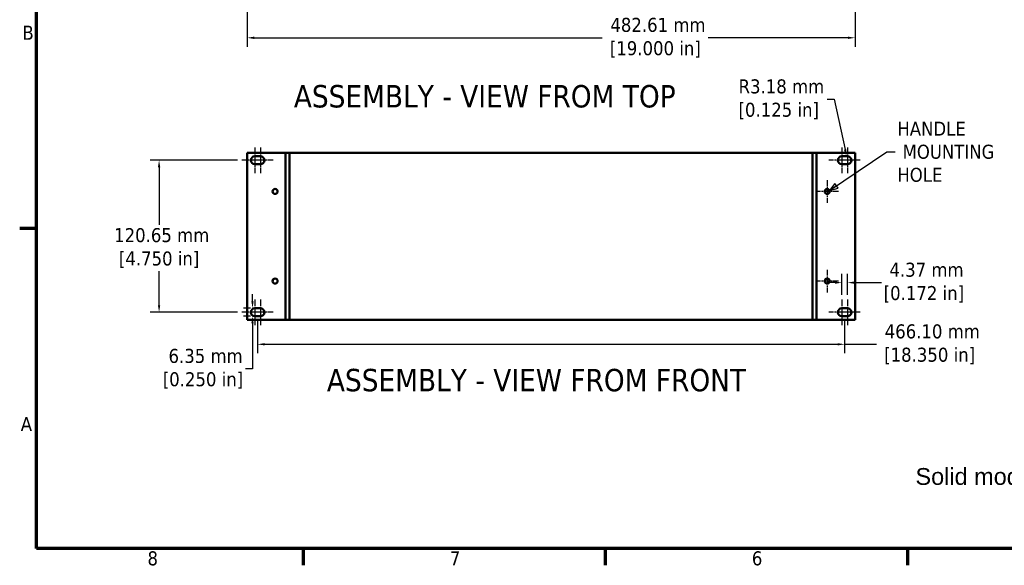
# Model space of a CAD drawing. Header units: millimetres. Extents: x 5 to 1722, y 30 to 1087.
# Tile 1 of 18: x 13 to 717, y 39 to 428. Entities that reach past the tile are written whole.
import ezdxf

# ---------------------------------------------------------------- set-up
doc = ezdxf.new("R2010")
doc.units = ezdxf.units.MM
doc.header["$LTSCALE"] = 2
doc.linetypes.add('CHAIN', pattern=[0.7087, 0.4724, -0.0591, 0.1181, -0.0591])
for name, color, linetype, lineweight in [('Border (ANSI)', 7, 'Continuous', 70), ('Center Mark (ANSI)', 7, 'Continuous', 25), ('Dimension (ANSI)', 7, 'Continuous', 25), ('Symbol (ANSI)', 7, 'Continuous', 25), ('Visible (ANSI)', 7, 'Continuous', 50)]:
    doc.layers.add(name, color=color, linetype=linetype, lineweight=lineweight)
doc.styles.add('Label Text (ANSI)', font='tahoma.ttf')
doc.styles.add('Note Text (ANSI)', font='tahoma.ttf')
doc.dimstyles.new('Default - mm (ANSI)', dxfattribs={"dimscale": 2, "dimtxt": 5, "dimasz": 2.5, "dimexe": 3.175, "dimexo": 1.6002, "dimgap": 0.8, "dimtad": 0, "dimtih": 1, "dimtoh": 1, "dimrnd": 1e-08, "dimzin": 0, "dimdsep": 46, "dimtxsty": 'Note Text (ANSI)', "dimcen": 0.09, "dimdle": 10, "dimclrd": 256, "dimclre": 256, "dimclrt": 256, "dimadec": 1, "dimazin": 0, "dimtfac": 0.6096, "dimtofl": 0, "dimtmove": 0, "dimatfit": 3, "dimldrblk": 'Filled-1', "dimfxl": 1, "dimtolj": 1, "dimtzin": 0, "dimlwd": -1, "dimlwe": -1, "dimarcsym": 0})
doc.dimstyles.new('Default - mm (ANSI)$7', dxfattribs={"dimscale": 2, "dimtxt": 5, "dimasz": 3, "dimexe": 3.175, "dimexo": 1.6002, "dimgap": 0.8, "dimtad": 0, "dimtih": 1, "dimtoh": 1, "dimrnd": 1e-08, "dimzin": 0, "dimdsep": 46, "dimtxsty": 'Note Text (ANSI)', "dimcen": 0.09, "dimdle": 10, "dimclrd": 256, "dimclre": 256, "dimclrt": 256, "dimadec": 1, "dimazin": 0, "dimtfac": 0.6096, "dimtofl": 0, "dimtmove": 0, "dimatfit": 3, "dimldrblk": 'Filled-1', "dimfxl": 1, "dimtolj": 1, "dimtzin": 0, "dimlwd": -1, "dimlwe": -1, "dimarcsym": 0})

# ---------------------------------------------------------------- blocks, each defined once
blk = doc.blocks.new('Borders Default Border')
at = {"layer": 'Border (ANSI)'}
for p, q in [((12.7, 139.7), (6.68, 139.7)), ((107.95, 25.4), (107.95, 19.38)), ((215.9, 25.4), (215.9, 19.38)), ((323.85, 25.4), (323.85, 19.38))]:
    blk.add_line(p, q, dxfattribs=at)
at = {"layer": 'Border (ANSI)', "flags": 128}
blk.add_lwpolyline([(12.7, 25.4), (12.7, 533.4), (850.9, 533.4), (850.9, 25.4), (12.7, 25.4)], dxfattribs=at)
at = {"layer": 'Border (ANSI)', "char_height": 5, "attachment_point": 7, "style": 'Note Text (ANSI)'}
for s, insert in [('B', (7.66, 207.05)), ('A', (7.06, 67.35)), ('8', (52.34, 19.27)), ('7', (160.38, 19.38)), ('6', (268.28, 19.28))]:
    blk.add_mtext(s, dxfattribs=dict(at, insert=insert))
blk = doc.blocks.new('*D16')
at = {"layer": 'Defpoints', "color": 0, "transparency": 16777216}
for p in [(175.95, 457.55), (610.3, 457.55), (610.3, 415.5)]:
    blk.add_point(p, dxfattribs=at)
at = {"layer": 'Dimension (ANSI)', "transparency": 16777216}
for p, q in [((175.95, 454.35), (175.95, 409.15)), ((610.3, 454.35), (610.3, 409.15)), ((180.95, 415.5), (429.72, 415.5)), ((605.3, 415.5), (505.47, 415.5))]:
    blk.add_line(p, q, dxfattribs=at)
for points in [[(180.95, 416.34), (180.95, 414.67), (175.95, 415.5)], [(605.3, 416.34), (605.3, 414.67), (610.3, 415.5)]]:
    blk.add_solid(points, dxfattribs=at)
at = {"layer": 'Dimension (ANSI)', "transparency": 16777216, "insert": (467.59, 415.5), "char_height": 10, "attachment_point": 5, "style": 'Note Text (ANSI)'}
blk.add_mtext('\\A1; 482.61 mm\\P[19.000 in]', dxfattribs=at)
blk = doc.blocks.new('Filled-1')
at = {"color": 0}
for p, q in [((0, 0), (-1, 0.33)), ((-1, 0.33), (-1, -0.33)), ((-1, 0), (0, 0)), ((-1, -0.33), (0, 0))]:
    blk.add_line(p, q, dxfattribs=at)
at = {"color": 0, "flags": 128}
blk.add_lwpolyline([(-1, -0.33), (0, 0), (-1, 0.33), (-1, -0.33)], dxfattribs=at)
at = {"color": 0}
blk.add_solid([(-1, -0.33), (0, 0), (-1, 0.33), (-1, -0.33)], dxfattribs=at)
blk = doc.blocks.new('*D19')
at = {"layer": 'Defpoints', "color": 0, "transparency": 16777216}
for p in [(172.2, 328.04), (112.98, 219.46), (172.2, 219.46)]:
    blk.add_point(p, dxfattribs=at)
at = {"layer": 'Dimension (ANSI)', "transparency": 16777216}
for p, q in [((169, 328.04), (106.63, 328.04)), ((112.98, 323.04), (112.98, 281.91)), ((112.98, 224.46), (112.98, 248.76)), ((169, 219.46), (106.63, 219.46))]:
    blk.add_line(p, q, dxfattribs=at)
for points in [[(112.14, 323.04), (113.81, 323.04), (112.98, 328.04)], [(112.14, 224.46), (113.81, 224.46), (112.98, 219.46)]]:
    blk.add_solid(points, dxfattribs=at)
at = {"layer": 'Dimension (ANSI)', "transparency": 16777216, "insert": (112.98, 265.34), "char_height": 10, "attachment_point": 5, "style": 'Note Text (ANSI)'}
blk.add_mtext('\\A1; 120.65 mm\\P[4.750 in]', dxfattribs=at)
blk = doc.blocks.new('*D20')
at = {"layer": 'Defpoints', "color": 0, "transparency": 16777216}
for p in [(181.41, 222.32), (179.75, 216.6), (181.41, 216.6)]:
    blk.add_point(p, dxfattribs=at)
at = {"layer": 'Dimension (ANSI)', "transparency": 16777216}
for p, q in [((179.75, 227.32), (179.75, 232.32)), ((178.21, 222.32), (173.4, 222.32)), ((178.21, 216.6), (173.4, 216.6)), ((179.75, 211.6), (179.75, 179.08)), ((179.75, 179.08), (174.75, 179.08))]:
    blk.add_line(p, q, dxfattribs=at)
for points in [[(178.91, 227.32), (180.58, 227.32), (179.75, 222.32)], [(178.91, 211.6), (180.58, 211.6), (179.75, 216.6)]]:
    blk.add_solid(points, dxfattribs=at)
at = {"layer": 'Dimension (ANSI)', "transparency": 16777216, "insert": (144.34, 179.08), "char_height": 10, "attachment_point": 5, "style": 'Note Text (ANSI)'}
blk.add_mtext('\\A1; 6.35 mm\\P[0.250 in]', dxfattribs=at)
blk = doc.blocks.new('*D21')
at = {"layer": 'Defpoints', "color": 0, "transparency": 16777216}
for p in [(183.38, 216.6), (602.87, 216.6), (602.87, 196.6)]:
    blk.add_point(p, dxfattribs=at)
at = {"layer": 'Dimension (ANSI)', "transparency": 16777216}
for p, q in [((183.38, 213.4), (183.38, 190.25)), ((602.87, 213.4), (602.87, 190.25)), ((188.38, 196.6), (597.87, 196.6)), ((602.87, 196.6), (625.75, 196.6))]:
    blk.add_line(p, q, dxfattribs=at)
for points in [[(188.38, 197.43), (188.38, 195.77), (183.38, 196.6)], [(597.87, 197.43), (597.87, 195.77), (602.87, 196.6)]]:
    blk.add_solid(points, dxfattribs=at)
at = {"layer": 'Dimension (ANSI)', "transparency": 16777216, "insert": (663.62, 196.6), "char_height": 10, "attachment_point": 5, "style": 'Note Text (ANSI)'}
blk.add_mtext('\\A1; 466.10 mm\\P[18.350 in]', dxfattribs=at)
blk = doc.blocks.new('*D22')
at = {"layer": 'Defpoints', "color": 0, "transparency": 16777216}
for p in [(604.23, 330.84), (604.84, 328.04)]:
    blk.add_point(p, dxfattribs=at)
at = {"layer": 'Dimension (ANSI)', "transparency": 16777216}
for p, q in [((590.42, 371.56), (595.42, 371.56)), ((595.42, 371.56), (603.17, 335.72))]:
    blk.add_line(p, q, dxfattribs=at)
blk.add_arc((604.84, 328.04), 2.86, 90, 102.2019, dxfattribs=at)
blk.add_solid([(603.99, 335.9), (602.36, 335.55), (604.23, 330.84)], dxfattribs=at)
at = {"layer": 'Dimension (ANSI)', "transparency": 16777216, "insert": (555.79, 371.56), "char_height": 10, "attachment_point": 5, "style": 'Note Text (ANSI)'}
blk.add_mtext('\\A1; R3.18 mm\\P[0.125 in]', dxfattribs=at)
blk = doc.blocks.new('*D26')
at = {"layer": 'Defpoints', "color": 0, "transparency": 16777216}
for p in [(600.9, 240.63), (600.9, 228.67), (604.84, 228.67)]:
    blk.add_point(p, dxfattribs=at)
at = {"layer": 'Dimension (ANSI)', "transparency": 16777216}
for p, q in [((600.9, 231.87), (600.9, 246.98)), ((604.84, 231.87), (604.84, 246.98)), ((595.9, 240.63), (590.9, 240.63)), ((609.84, 240.63), (629.1, 240.63))]:
    blk.add_line(p, q, dxfattribs=at)
for points in [[(595.9, 241.46), (595.9, 239.8), (600.9, 240.63)], [(609.84, 241.46), (609.84, 239.8), (604.84, 240.63)]]:
    blk.add_solid(points, dxfattribs=at)
at = {"layer": 'Dimension (ANSI)', "transparency": 16777216, "insert": (659.5, 240.63), "char_height": 10, "attachment_point": 5, "style": 'Note Text (ANSI)'}
blk.add_mtext('\\A1; 4.37 mm\\P[0.172 in]', dxfattribs=at)

msp = doc.modelspace()

# ---------------------------------------------------------------- linework, layer by layer
at = {"layer": 'Center Mark (ANSI)', "linetype": 'CHAIN', "ltscale": 5.114899}
for p, q in [((181.4121, 337.2505), (181.4121, 318.8355)), ((185.3451, 337.2505), (185.3451, 318.8355)), ((600.9021, 337.2505), (600.9021, 318.8355)), ((604.8351, 337.2505), (604.8351, 318.8355)), ((181.4121, 228.6655), (181.4121, 210.2505)), ((185.3451, 228.6655), (185.3451, 210.2505)), ((600.9021, 228.6655), (600.9021, 210.2505)), ((604.8351, 228.6655), (604.8351, 210.2505))]:
    msp.add_line(p, q, dxfattribs=at)
at = {"layer": 'Center Mark (ANSI)', "linetype": 'CHAIN', "ltscale": 4.321193}
for p, q in [((187.7621, 328.043), (172.2046, 328.043)), ((194.5526, 328.043), (178.9951, 328.043)), ((607.2521, 328.043), (591.6946, 328.043)), ((614.0426, 328.043), (598.4851, 328.043)), ((187.7621, 219.458), (172.2046, 219.458)), ((194.5526, 219.458), (178.9951, 219.458)), ((607.2521, 219.458), (591.6946, 219.458)), ((614.0426, 219.458), (598.4851, 219.458))]:
    msp.add_line(p, q, dxfattribs=at)
at = {"layer": 'Center Mark (ANSI)', "linetype": 'CHAIN', "ltscale": 4.524382}
for p, q in [((590.4099, 313.899), (590.4099, 297.6099)), ((598.5544, 305.7545), (582.2654, 305.7545)), ((590.4099, 249.891), (590.4099, 233.6019)), ((598.5544, 241.7465), (582.2654, 241.7465))]:
    msp.add_line(p, q, dxfattribs=at)
at = {"layer": 'Visible (ANSI)'}
for p, q in [((175.9491, 333.4151), (175.9491, 214.0859)), ((175.9491, 333.4151), (202.4811, 333.4151)), ((181.4121, 330.9005), (185.3451, 330.9005)), ((203.3811, 333.4151), (202.4811, 333.4151)), ((203.3811, 333.4151), (206.2386, 333.4151)), ((203.3811, 214.0859), (203.3811, 333.4151)), ((206.2386, 214.0859), (206.2386, 333.4151)), ((206.2386, 333.4151), (206.2386, 214.0859)), ((206.2386, 333.4151), (580.0086, 333.4151)), ((580.0086, 333.4151), (580.0086, 214.0859)), ((580.0086, 333.4151), (582.8661, 333.4151)), ((580.0086, 214.0859), (580.0086, 333.4151)), ((582.8661, 333.4151), (582.8661, 214.0859)), ((582.8661, 333.4151), (583.7661, 333.4151)), ((610.2981, 333.4151), (583.7661, 333.4151)), ((600.9021, 330.9005), (604.8351, 330.9005)), ((610.2981, 214.0859), (610.2981, 333.4151)), ((185.3451, 325.1855), (181.4121, 325.1855)), ((604.8351, 325.1855), (600.9021, 325.1855)), ((181.4121, 222.3155), (185.3451, 222.3155)), ((600.9021, 222.3155), (604.8351, 222.3155)), ((175.9491, 214.0859), (202.4811, 214.0859)), ((185.3451, 216.6005), (181.4121, 216.6005)), ((203.3811, 214.0859), (202.4811, 214.0859)), ((206.2386, 214.0859), (203.3811, 214.0859)), ((206.2386, 214.0859), (580.0086, 214.0859)), ((582.8661, 214.0859), (580.0086, 214.0859)), ((582.8661, 214.0859), (583.7661, 214.0859)), ((610.2981, 214.0859), (583.7661, 214.0859)), ((604.8351, 216.6005), (600.9021, 216.6005))]:
    msp.add_line(p, q, dxfattribs=at)
for centre in [(195.8373, 305.7545), (590.4099, 305.7545), (195.8373, 241.7465), (590.4099, 241.7465)]:
    msp.add_circle(centre, 1.7945, dxfattribs=at)
for centre, start, end in [((181.4121, 328.043), 90, 270), ((185.3451, 328.043), 270, 90), ((600.9021, 328.043), 90, 270), ((604.8351, 328.043), 270, 90), ((181.4121, 219.458), 90, 270), ((185.3451, 219.458), 270, 90), ((600.9021, 219.458), 90, 270), ((604.8351, 219.458), 270, 90)]:
    msp.add_arc(centre, 2.8575, start, end, dxfattribs=at)

# ---------------------------------------------------------------- block references
at = {"xscale": 2, "yscale": 2, "zscale": 2}
msp.add_blockref('Borders Default Border', (0, 0), dxfattribs=at)

# ---------------------------------------------------------------- texts
at = {"layer": 'Symbol (ANSI)', "char_height": 16, "attachment_point": 7, "style": 'Label Text (ANSI)'}
for s, insert in [('ASSEMBLY - VIEW FROM TOP', (209.2766, 365.439)), ('ASSEMBLY - VIEW FROM FRONT', (232.8955, 162.733))]:
    msp.add_mtext(s, dxfattribs=dict(at, insert=insert))
at = {"layer": 'Symbol (ANSI)', "insert": (640.5422, 334.0311), "char_height": 10, "width": 74.351702, "attachment_point": 4, "line_spacing_factor": 0.987884, "style": 'Note Text (ANSI)'}
msp.add_mtext('{HANDLE\\P MOUNTING\\PHOLE}', dxfattribs=at)
at = {"layer": 'Symbol (ANSI)', "color": 5, "true_color": 0x0000ff, "insert": (653.4945, 120.8086), "char_height": 12, "width": 498.577128, "attachment_point": 1, "line_spacing_factor": 0.629481, "style": 'Note Text (ANSI)'}
msp.add_mtext('{\\fArial|b0|i0|c0|p34;\\H1x;\\PSolid models of this enclosure available in STEP or IGES.}', dxfattribs=at)

# ---------------------------------------------------------------- dimensions: what is measured, and where the dimension line sits
at = {"layer": 'Dimension (ANSI)'}
for base, p1, p2, angle, text, override, picture, middle in [((610.2981, 415.5038), (175.9491, 457.5463), (610.2981, 457.5463), 180, ' <> mm\\X[19.000 in]', {"dimtih": 0, "dimtoh": 0, "dimdec": 2, "dimlfac": 1.111111, "dimpost": '', "dimtp": 0, "dimtm": 0, "dimtdec": 2, "dimatfit": 1}, '*D16', (467.594, 415.5038)), ((112.9752, 219.458), (172.2046, 328.043), (172.2046, 219.458), 90, ' <> mm\\X[4.750 in]', {"dimdec": 2, "dimlfac": 1.111111, "dimpost": '', "dimtp": 0, "dimtm": 0, "dimtdec": 2, "dimatfit": 1}, '*D19', (112.9752, 265.3354)), ((600.9021, 240.6315), (604.8351, 228.6655), (600.9021, 228.6655), 180, ' <> mm\\X[0.172 in]', {"dimtih": 0, "dimtoh": 0, "dimdec": 2, "dimlfac": 1.111111, "dimpost": '', "dimtp": 0, "dimtm": 0, "dimtdec": 2, "dimatfit": 1}, '*D26', (659.5014, 240.6315)), ((179.7457, 216.6005), (181.4121, 222.3155), (181.4121, 216.6005), 270, ' <> mm\\X[0.250 in]', {"dimdec": 2, "dimlfac": 1.111111, "dimpost": '', "dimtp": 0, "dimtm": 0, "dimtdec": 2, "dimatfit": 1}, '*D20', (144.3411, 179.079)), ((602.8686, 196.6005), (183.3786, 216.6005), (602.8686, 216.6005), 180, ' <> mm\\X[18.350 in]', {"dimtih": 0, "dimtoh": 0, "dimdec": 2, "dimlfac": 1.111111, "dimpost": '', "dimtp": 0, "dimtm": 0, "dimtdec": 2, "dimatfit": 2}, '*D21', (663.6219, 196.6005))]:
    dim = msp.add_linear_dim(base=base, p1=p1, p2=p2, angle=angle, text=text, dimstyle='Default - mm (ANSI)', override=override, dxfattribs=at)
    dim.commit()
    dim.dimension.update_dxf_attribs({"geometry": picture, "text_midpoint": middle, "dimtype": 160})
dim = msp.add_radius_dim(center=(604.8351, 328.043), mpoint=(604.2312, 330.8359), text=' <> mm\\X[0.125 in]', dimstyle='Default - mm (ANSI)', override={"dimdec": 2, "dimlfac": 1.111111, "dimpost": '', "dimcen": 0, "dimtp": 0, "dimtm": 0, "dimtdec": 2}, dxfattribs=at)
dim.commit()
dim.dimension.update_dxf_attribs({"geometry": '*D22', "text_midpoint": (555.7926, 371.5605), "dimtype": 164})

# ---------------------------------------------------------------- leaders
at = {"layer": 'Symbol (ANSI)', "annotation_type": 0, "has_hookline": 1, "hookline_direction": 0, "text_width": 73.6938}
msp.add_leader([(592.0634, 306.4519), (632.9422, 334.0311), (638.9422, 334.0311)], dimstyle='Default - mm (ANSI)$7', override={"dimtad": 0}, dxfattribs=at)

doc.saveas('drawing.dxf')
